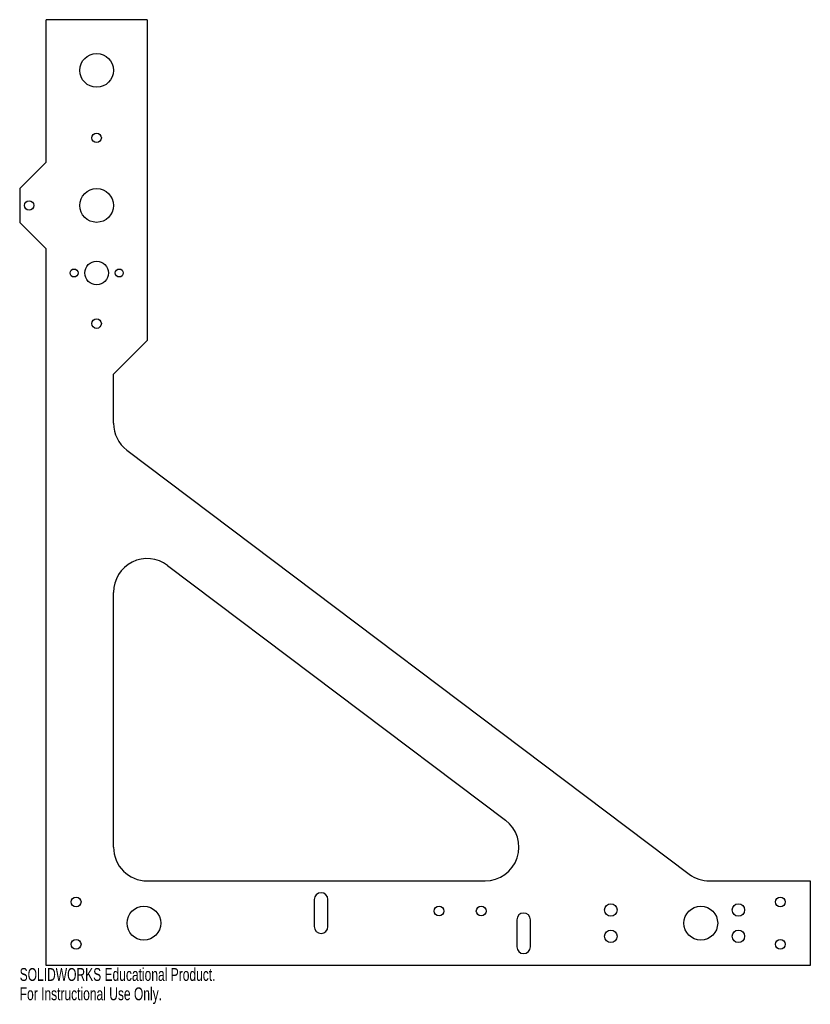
# Model space of a CAD drawing. Header units: inches. Extents: x -0.4 to 11.3, y -0.6 to 14.
import ezdxf

# ---------------------------------------------------------------- set-up
doc = ezdxf.new("R2010")
doc.units = ezdxf.units.IN
doc.header["$MEASUREMENT"] = 0
doc.styles.add('SLDTEXTSTYLE0', font='TXT', dxfattribs={"width": 0.7})

msp = doc.modelspace()

# ---------------------------------------------------------------- linework, layer by layer
at = {"color": 7, "linetype": 'Continuous', "lineweight": 25}
for p, q in [((0, 11.89), (0, 14)), ((1.5, 14), (0, 14)), ((1.5, 14), (1.5, 9.25)), ((0, 11.89), (-0.39, 11.5)), ((-0.39, 11.5), (-0.39, 11)), ((-0.39, 11), (0, 10.61)), ((0, 0), (0, 10.61)), ((1, 8.75), (1.5, 9.25)), ((1, 8.026), (1, 8.75)), ((1.199, 7.627), (9.528, 1.351)), ((1.801, 5.921), (6.807, 2.149)), ((1, 1.75), (1, 5.522)), ((1.5, 1.25), (6.506, 1.25)), ((9.829, 1.25), (11.322, 1.25)), ((11.322, 1.25), (11.322, 0)), ((3.974, 0.975), (3.974, 0.575)), ((4.176, 0.575), (4.176, 0.975)), ((6.974, 0.675), (6.974, 0.275)), ((7.176, 0.275), (7.176, 0.675)), ((11.322, 0), (0, 0))]:
    msp.add_line(p, q, dxfattribs=at)
for centre, radius in [((0.75, 13.25), 0.25), ((0.75, 12.25), 0.07), ((0.75, 11.25), 0.25), ((-0.25, 11.25), 0.07), ((0.75, 10.25), 0.175), ((0.415, 10.25), 0.0591), ((1.085, 10.25), 0.0591), ((0.75, 9.5), 0.07), ((0.446, 0.938), 0.0725), ((1.45, 0.625), 0.25), ((5.822, 0.804), 0.0725), ((6.447, 0.804), 0.0725), ((8.367, 0.82), 0.092), ((9.7, 0.625), 0.25), ((10.257, 0.82), 0.092), ((10.877, 0.938), 0.0725), ((8.367, 0.43), 0.092), ((10.257, 0.43), 0.092), ((0.446, 0.312), 0.0725), ((10.877, 0.312), 0.0725)]:
    msp.add_circle(centre, radius, dxfattribs=at)
for centre, radius, start, end in [((1.5, 8.026), 0.5, 180, 233), ((1.5, 5.522), 0.5, 53, 180), ((6.506, 1.75), 0.5, 270, 53), ((1.5, 1.75), 0.5, 180, 270), ((9.829, 1.75), 0.5, 233, 270), ((4.075, 0.975), 0.101, 0, 180), ((7.075, 0.675), 0.1, 0, 180), ((4.075, 0.575), 0.101, 180, 0), ((7.075, 0.275), 0.1, 180, 0)]:
    msp.add_arc(centre, radius, start, end, dxfattribs=at)

# ---------------------------------------------------------------- texts
at = {"color": 7, "linetype": 'Continuous', "char_height": 0.1903, "attachment_point": 1, "style": 'SLDTEXTSTYLE0'}
for s, insert in [('SOLIDWORKS Educational Product.', (-0.39, -0.04)), ('For Instructional Use Only.', (-0.39, -0.326))]:
    msp.add_mtext(s, dxfattribs=dict(at, insert=insert))

doc.saveas('drawing.dxf')
